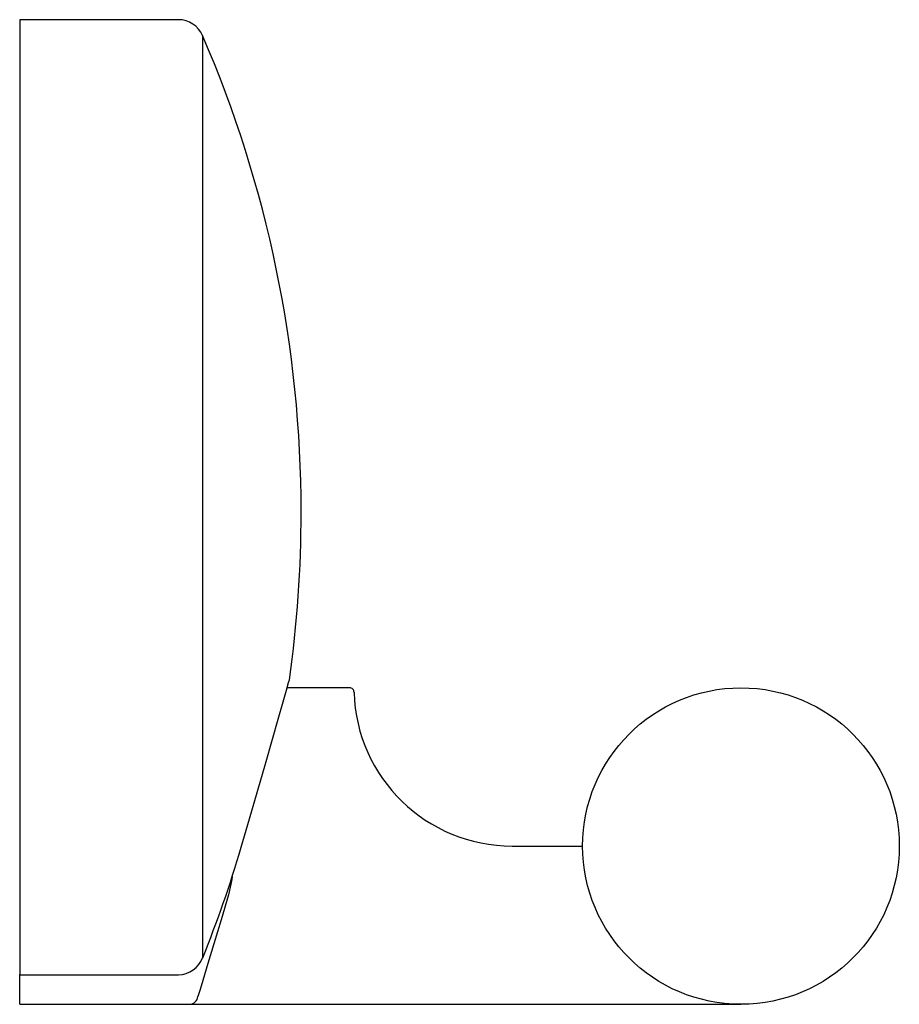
# Model space of a CAD drawing. Header units: millimetres. Extents: x 4098.7439 to 4098.7939, y 1743.9487 to 1744.0047.
import ezdxf

# ---------------------------------------------------------------- set-up
doc = ezdxf.new("R2010")
doc.units = ezdxf.units.MM
doc.layers.add('SANINDUSA', color=3, linetype='Continuous')

msp = doc.modelspace()

# ---------------------------------------------------------------- linework, layer by layer
at = {"layer": 'SANINDUSA'}
for p, q in [((4098.752901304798, 1744.004735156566), (4098.743879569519, 1744.004735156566)), ((4098.743879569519, 1744.004735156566), (4098.743879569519, 1743.950427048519)), ((4098.754278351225, 1744.003829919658), (4098.754278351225, 1743.951373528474)), ((4098.762633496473, 1743.966735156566), (4098.759079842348, 1743.966735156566)), ((4098.771879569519, 1743.957735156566), (4098.775879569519, 1743.957735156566)), ((4098.743879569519, 1743.950411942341), (4098.743879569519, 1743.950427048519)), ((4098.743879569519, 1743.950411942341), (4098.752901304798, 1743.950411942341)), ((4098.743879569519, 1743.950106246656), (4098.743879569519, 1743.950411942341)), ((4098.752901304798, 1743.950411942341), (4098.752901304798, 1743.950427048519)), ((4098.743879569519, 1743.948735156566), (4098.743879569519, 1743.950106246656)), ((4098.743879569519, 1743.948735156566), (4098.753555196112, 1743.948735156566)), ((4098.753555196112, 1743.948735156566), (4098.784879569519, 1743.948735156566))]:
    msp.add_line(p, q, dxfattribs=at)
at = {"layer": 'SANINDUSA', "flags": 128}
for points in [[(4098.756468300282, 1743.957665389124), (4098.756944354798, 1743.959292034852), (4098.75741723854, 1743.960919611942), (4098.757847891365, 1743.962412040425), (4098.75824864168, 1743.963809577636), (4098.758577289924, 1743.964961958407), (4098.758852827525, 1743.96593247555), (4098.759043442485, 1743.966606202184), (4098.759166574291, 1743.967042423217), (4098.759210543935, 1743.96719838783), (4098.759207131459, 1743.967186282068)], [(4098.7559599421, 1743.956005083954), (4098.755939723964, 1743.955831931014), (4098.755750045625, 1743.954963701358)], [(4098.755750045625, 1743.954963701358), (4098.755324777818, 1743.953531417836), (4098.754921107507, 1743.952180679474), (4098.754581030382, 1743.951049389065), (4098.754289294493, 1743.950083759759), (4098.754134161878, 1743.949572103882), (4098.754012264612, 1743.949170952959)]]:
    msp.add_lwpolyline(points, dxfattribs=at)
at = {"layer": 'SANINDUSA'}
msp.add_circle((4098.784879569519, 1743.957735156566), 0.009000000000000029, dxfattribs=at)
for centre, radius, start, end in [((4098.752901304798, 1744.003235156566), 0.0015, 23.36010285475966, 90), ((4098.691546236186, 1743.976735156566), 0.06833333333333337, 0, 23.36010285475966), ((4098.691546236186, 1743.976735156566), 0.06833333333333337, 351.9670900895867, 0), ((4098.758963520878, 1743.967235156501), 0.0002500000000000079, 344.2607085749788, 344.3301632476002), ((4098.762638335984, 1743.966487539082), 0.0002453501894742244, 357.0810123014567, 91.63667293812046), ((4098.771879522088, 1743.966735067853), 0.008999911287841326, 181.6556042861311, 270.0003019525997), ((4098.691546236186, 1743.976735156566), 0.06766728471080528, 337.9872747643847, 343.6307337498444), ((4098.752845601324, 1743.951958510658), 0.00154757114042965, 272.0627571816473, 337.7901353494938), ((4098.753515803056, 1743.949234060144), 0.0005004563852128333, 274.5146653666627, 352.7557583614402)]:
    msp.add_arc(centre, radius, start, end, dxfattribs=at)

doc.saveas('drawing.dxf')
